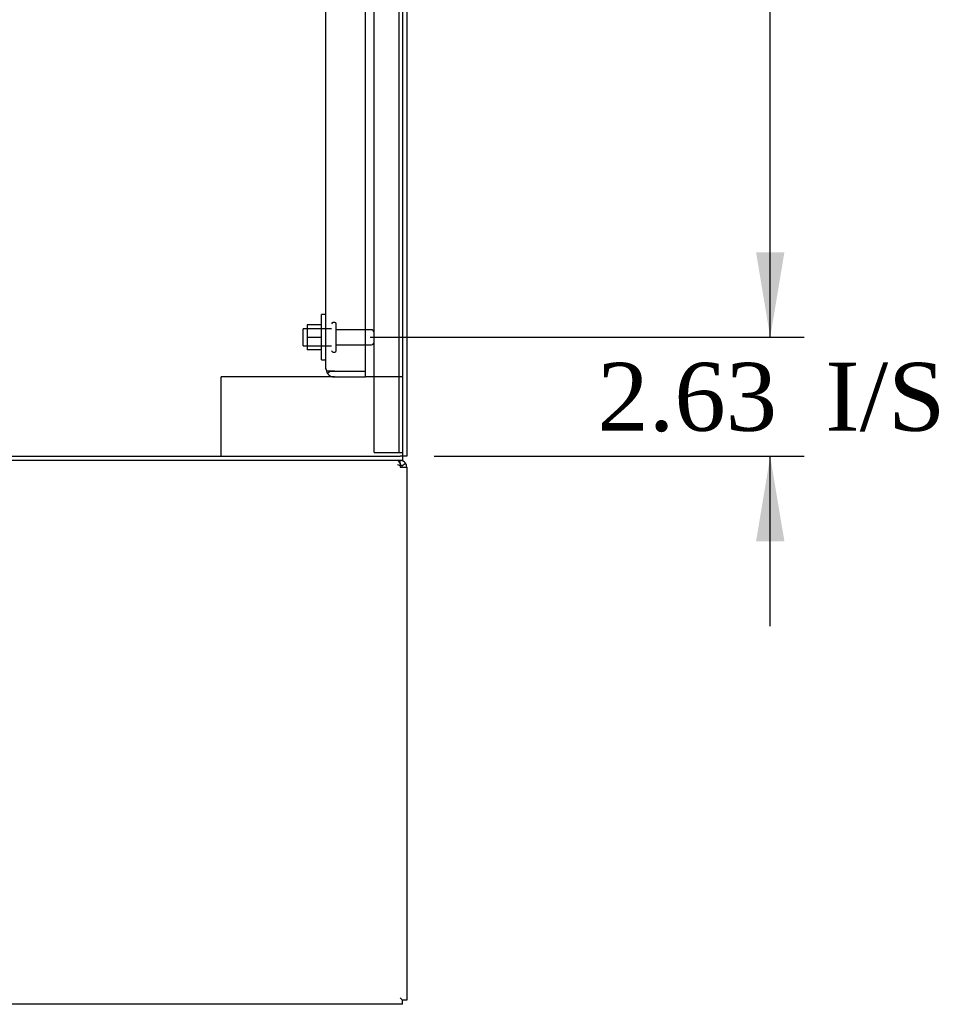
# Model space of a CAD drawing. Header units: inches. Extents: x 1 to 359, y -2 to 239.
# Tile 16 of 24: x 175 to 195, y 83 to 105. Entities that reach past the tile are written whole.
import ezdxf
from ezdxf.enums import TextEntityAlignment as Align
from ezdxf.lldxf.tags import DXFTag

# ---------------------------------------------------------------- set-up
doc = ezdxf.new("R2010")
doc.units = ezdxf.units.IN
doc.header["$MEASUREMENT"] = 0
for name, color, linetype in [('COM43132', 7, 'Continuous'), ('COM50669', 7, 'Continuous'), ('COM54926-2', 7, 'Continuous'), ('COM55738-22', 7, 'Continuous'), ('COM71188-3', 7, 'Continuous'), ('COM71190-5', 7, 'Continuous'), ('Default', 7, 'Continuous'), ('NTS166105', 7, 'Continuous'), ('STD26089', 7, 'Continuous'), ('WAF25059', 7, 'Continuous')]:
    doc.layers.add(name, color=color, linetype=linetype)
doc.styles.add('SEACAD_Times_New_Roman', font='times.ttf')
tags = doc.linetypes.add('HIDDEN2', pattern=[0.1875, 0.125, -0.0625]).pattern_tags.tags
tags[6:7] = [DXFTag(74, 4), DXFTag(75, 0), DXFTag(340, '0'), DXFTag(46, 0.0), DXFTag(50, 0.0), DXFTag(44, 0.0), DXFTag(45, 0.0)]
tags[4:5] = [DXFTag(74, 4), DXFTag(75, 0), DXFTag(340, '0'), DXFTag(46, 0.0), DXFTag(50, 0.0), DXFTag(44, 0.0), DXFTag(45, 0.0)]
doc.dimstyles.new('HAMMOND_(STH_-_300x200)', dxfattribs={"dimtxt": 1.5, "dimasz": 1.875, "dimexe": 0.75, "dimexo": 0.75, "dimgap": 0.375, "dimtad": 0, "dimtih": 1, "dimtoh": 1, "dimzin": 0, "dimdsep": 46, "dimtxsty": 'SEACAD_Times_New_Roman', "dimblk1": '_SE_FILLED', "dimblk2": '_SE_FILLED', "dimsah": 1, "dimcen": 0.75, "dimadec": 0, "dimazin": 0, "dimtfac": 0.8, "dimtofl": 0, "dimtmove": 0, "dimatfit": 3, "dimfxl": 1, "dimtolj": 1, "dimtzin": 0, "dimarcsym": 0})

# ---------------------------------------------------------------- blocks, each defined once
blk = doc.blocks.new('SE2')
at = {"layer": 'COM43132', "color": 7, "linetype": 'HIDDEN2'}
for p, q in [((182.215, 97.01), (182.215, 152.76)), ((181.34, 97.07), (181.34, 152.7)), ((181.34, 97.07), (181.34, 97.07)), ((181.34, 97.07), (181.34, 97.07)), ((181.443, 97.01), (181.375, 96.961)), ((181.525, 97.01), (181.375, 97.01)), ((181.443, 97.01), (181.525, 97.01)), ((181.525, 97.01), (181.525, 97.01)), ((181.525, 97.01), (182.215, 97.01)), ((181.525, 97.01), (182.215, 97.01)), ((182.215, 96.885), (182.215, 97.01)), ((181.525, 96.885), (182.215, 96.885))]:
    blk.add_line(p, q, dxfattribs=at)
for start, end in [(180, 180.0589), (180.1208, 216.194), (216.194, 270)]:
    blk.add_arc((181.525, 97.07), 0.185, start, end, dxfattribs=at)
blk.add_open_spline([(181.375, 97.01), (181.364, 97.02), (181.355, 97.03), (181.346, 97.045), (181.344, 97.05), (181.341, 97.06), (181.34, 97.065), (181.34, 97.07)], degree=3, knots=[0, 0, 0, 0, 0.5, 0.5, 0.75, 0.75, 1, 1, 1, 1], dxfattribs=at)
at = {"layer": 'COM50669', "color": 7, "linetype": 'HIDDEN2'}
for p, q in [((179.17, 96.885), (179.027, 96.885)), ((179.027, 95.135), (179.027, 96.885)), ((181.525, 96.885), (179.17, 96.885)), ((183.027, 96.885), (182.215, 96.885))]:
    blk.add_line(p, q, dxfattribs=at)
at = {"layer": 'COM54926-2', "color": 7, "linetype": 'Continuous'}
for p, q in [((182.979, 94.984), (182.979, 95.04)), ((182.979, 94.984), (182.979, 94.897)), ((183.017, 94.926), (183.092, 94.984)), ((182.979, 94.897), (183.122, 94.897)), ((183.122, 94.897), (183.122, 83.135)), ((183.027, 83.04), (164.529, 83.04)), ((183.027, 83.135), (182.979, 83.183)), ((183.027, 83.135), (182.979, 83.183)), ((183.122, 83.135), (183.027, 83.135)), ((183.027, 83.04), (183.027, 83.135))]:
    blk.add_line(p, q, dxfattribs=at)
for radius, start, end in [(0.143, 37.5839, 90), (0.143, 0, 37.5838), (0.048, 37.5838, 90), (0.048, 0, 37.5838)]:
    blk.add_arc((182.979, 94.897), radius, start, end, dxfattribs=at)
at = {"layer": 'COM54926-2', "color": 7, "linetype": 'HIDDEN2'}
blk.add_arc((182.917, 94.835), 0.11, 56.0643, 87.8453, dxfattribs=at)
at = {"layer": 'COM54926-2', "color": 7, "linetype": 'Continuous'}
blk.add_open_spline([(182.979, 94.984), (182.969, 95.002), (182.96, 95.016), (182.94, 95.035), (182.931, 95.04), (182.921, 95.04)], degree=3, knots=[0, 0, 0, 0, 0.5, 0.5, 1, 1, 1, 1], dxfattribs=at)
at = {"layer": 'COM55738-22', "color": 7, "linetype": 'HIDDEN2'}
for p, q in [((182.402, 95.217), (182.402, 154.967)), ((182.955, 95.217), (182.955, 154.967)), ((182.402, 95.217), (182.589, 95.217)), ((182.589, 95.217), (182.839, 95.217)), ((182.839, 95.217), (182.955, 95.217)), ((182.955, 95.217), (183.027, 95.217))]:
    blk.add_line(p, q, dxfattribs=at)
at = {"layer": 'COM71188-3', "color": 7, "linetype": 'HIDDEN2'}
blk.add_line((183.027, 155.07), (183.027, 95.135), dxfattribs=at)
at = {"layer": 'COM71188-3', "color": 7, "linetype": 'Continuous'}
for p, q in [((183.122, 155.07), (183.122, 95.135)), ((164.529, 95.135), (182.979, 95.135)), ((183.122, 95.135), (182.979, 95.135))]:
    blk.add_line(p, q, dxfattribs=at)
at = {"layer": 'COM71190-5', "color": 7, "linetype": 'Continuous'}
for p, q in [((183.027, 95.04), (164.577, 95.04)), ((183.027, 95.135), (183.027, 95.04))]:
    blk.add_line(p, q, dxfattribs=at)
at = {"layer": 'NTS166105', "color": 7, "linetype": 'HIDDEN2'}
for p, q in [((180.924, 98.034), (180.924, 97.759)), ((181.244, 98.034), (180.924, 98.034)), ((180.924, 97.759), (180.924, 97.484)), ((181.244, 97.759), (180.924, 97.759)), ((181.244, 97.484), (180.924, 97.484))]:
    blk.add_line(p, q, dxfattribs=at)
at = {"layer": 'STD26089', "color": 7, "linetype": 'HIDDEN2'}
for p, q in [((181.535, 98.085), (181.495, 98.085)), ((181.565, 97.465), (181.565, 98.055)), ((180.84, 97.573), (180.84, 97.948)), ((181.465, 97.948), (180.84, 97.948)), ((182.342, 97.926), (181.565, 97.926)), ((180.84, 97.573), (181.465, 97.573)), ((181.565, 97.594), (182.342, 97.594)), ((181.495, 97.435), (181.535, 97.435))]:
    blk.add_line(p, q, dxfattribs=at)
for centre, radius, start, end in [((181.495, 98.055), 0.03, 90, 180), ((181.535, 98.055), 0.03, 0, 90), ((182.342, 97.866), 0.06, 0, 90), ((182.342, 97.654), 0.06, 270, 0), ((181.495, 97.465), 0.03, 180, 270), ((181.535, 97.465), 0.03, 270, 0)]:
    blk.add_arc(centre, radius, start, end, dxfattribs=at)
at = {"layer": 'WAF25059', "color": 7, "linetype": 'HIDDEN2'}
for p, q in [((181.244, 97.26), (181.244, 98.26)), ((181.34, 98.26), (181.244, 98.26)), ((181.244, 97.26), (181.34, 97.26))]:
    blk.add_line(p, q, dxfattribs=at)
blk = doc.blocks.new('DMBLK3964')
at = {"layer": 'Default', "linetype": 'Continuous'}
for points in [[(191.452, 123.01), (191.139, 124.885), (190.827, 123.01)], [(191.452, 99.635), (190.827, 99.635), (191.139, 97.76)]]:
    blk.add_hatch(color=7, dxfattribs=at).paths.add_polyline_path(points)
at = {"layer": 'Default', "color": 7, "linetype": 'Continuous'}
for p, q in [((182.315, 124.885), (191.889, 124.885)), ((191.139, 112.598), (191.139, 124.885)), ((191.139, 97.76), (191.139, 110.573)), ((182.315, 97.76), (191.889, 97.76))]:
    blk.add_line(p, q, dxfattribs=at)
at = {"layer": 'Default', "color": 7, "linetype": 'Continuous', "style": 'SEACAD_Times_New_Roman'}
blk.add_text('27.13', height=1.5, dxfattribs=at).set_placement((188.58, 112.073), align=Align.TOP_LEFT)
blk = doc.blocks.new('_SE_FILLED')
at = {"color": 0}
blk.add_line((0, 0), (-1, 0), dxfattribs=at)
blk.add_solid([(0, 0), (-1, -0.1665), (-1, 0.1665), (0, 0)], dxfattribs=at)
blk = doc.blocks.new('DMBLK3970')
at = {"layer": 'Default', "linetype": 'Continuous'}
for points in [[(191.452, 99.635), (190.827, 99.635), (191.139, 97.76)], [(191.452, 93.26), (191.139, 95.135), (190.827, 93.26)]]:
    blk.add_hatch(color=7, dxfattribs=at).paths.add_polyline_path(points)
at = {"layer": 'Default', "color": 7, "linetype": 'Continuous'}
for p, q in [((191.139, 97.76), (191.139, 101.51)), ((182.315, 97.76), (191.889, 97.76)), ((183.729, 95.135), (191.889, 95.135)), ((191.139, 91.385), (191.139, 95.135))]:
    blk.add_line(p, q, dxfattribs=at)
at = {"layer": 'Default', "color": 7, "linetype": 'Continuous', "style": 'SEACAD_Times_New_Roman'}
for s, p in [('2.63', (187.326, 97.198)), ('I/S', (192.357, 97.198))]:
    blk.add_text(s, height=1.5, dxfattribs=at).set_placement(p, align=Align.TOP_LEFT)

msp = doc.modelspace()

# ---------------------------------------------------------------- block references
at = {"layer": 'Default'}
msp.add_blockref('SE2', (0, 0), dxfattribs=at)

# ---------------------------------------------------------------- dimensions: what is measured, and where the dimension line sits
at = {"layer": 'Default', "color": 7, "linetype": 'Continuous'}
for base, p1, p2, text, picture, middle, dimtype in [((191.139319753, 97.760155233), (181.564772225, 97.760155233), (181.564772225, 124.885155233), '\\A1;<>', 'DMBLK3964', (191.139319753, 111.322654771), 161), ((191.139319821, 97.760155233), (182.978772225, 95.135155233), (181.564772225, 97.760155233), '\\A1;<> I/S', 'DMBLK3970', (191.139319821, 96.447655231), 160)]:
    dim = msp.add_linear_dim(base=base, p1=p1, p2=p2, angle=90, text=text, dimstyle='HAMMOND_(STH_-_300x200)', dxfattribs=at)
    dim.commit()
    dim.dimension.update_dxf_attribs({"geometry": picture, "text_midpoint": middle, "dimtype": dimtype})

doc.saveas('drawing.dxf')
